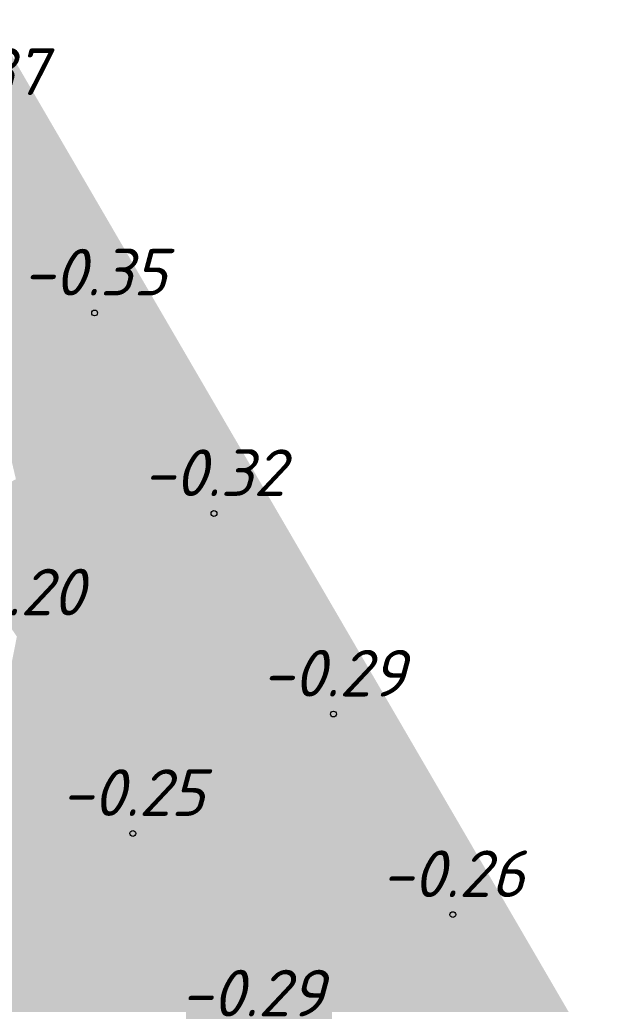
# Model space of a CAD drawing. Header units: metres. Extents: x 30306 to 66711, y 390887 to 402752.
# Tile 12 of 80: x 66257 to 66270, y 402490 to 402511. Entities that reach past the tile are written whole.
import ezdxf

# ---------------------------------------------------------------- set-up
doc = ezdxf.new("R2010")
doc.units = ezdxf.units.M
for name, color, linetype in [('GM-C3D-SURFACE-LABELS', 1, 'Continuous'), ('GM-C3D-SURFACE-TIN', 7, 'Continuous'), ('GM-C3D-SURFACE-TIN LABEL', 7, 'Continuous')]:
    doc.layers.add(name, color=color, linetype=linetype)
doc.styles.get("Standard").update_dxf_attribs({"font": 'isocpeur.ttf'})

msp = doc.modelspace()

# ---------------------------------------------------------------- linework, layer by layer
at = {"layer": 'GM-C3D-SURFACE-TIN', "color": 40, "linetype": 'Continuous', "lineweight": -3}
for points in [[(66255.391, 402510.631), (66257.63, 402508.692), (66256.14, 402511.253)], [(66255.391, 402510.631), (66256.354, 402507.959), (66257.63, 402508.692)], [(66256.354, 402507.959), (66256.434, 402507.736), (66257.63, 402508.692)], [(66256.434, 402507.736), (66259.121, 402506.131), (66257.63, 402508.692)], [(66256.434, 402507.736), (66256.03, 402507.413), (66257.36, 402505.166)], [(66256.434, 402507.736), (66257.36, 402505.166), (66259.121, 402506.131)], [(66256.03, 402507.413), (66255.389, 402506.902), (66256.816, 402504.868)], [(66256.03, 402507.413), (66256.816, 402504.868), (66257.36, 402505.166)], [(66256.816, 402504.868), (66255.389, 402506.902), (66255.973, 402504.405)], [(66257.36, 402505.166), (66257.484, 402504.82), (66259.121, 402506.131)], [(66257.484, 402504.82), (66260.611, 402503.57), (66259.121, 402506.131)], [(66257.36, 402505.166), (66256.816, 402504.868), (66257.484, 402504.82)], [(66256.816, 402504.868), (66255.973, 402504.405), (66256.96, 402504.4)], [(66257.484, 402504.82), (66256.816, 402504.868), (66256.96, 402504.4)], [(66257.484, 402504.82), (66256.96, 402504.4), (66258.377, 402502.343)], [(66257.484, 402504.82), (66258.377, 402502.343), (66260.611, 402503.57)], [(66256.96, 402504.4), (66255.973, 402504.405), (66256.13, 402503.735)], [(66256.96, 402504.4), (66256.13, 402503.735), (66257.709, 402501.976)], [(66258.377, 402502.343), (66256.96, 402504.4), (66257.709, 402501.976)], [(66257.709, 402501.976), (66256.13, 402503.735), (66256.674, 402501.408)], [(66258.377, 402502.343), (66258.535, 402501.902), (66260.611, 402503.57)], [(66258.535, 402501.902), (66262.102, 402501.009), (66260.611, 402503.57)], [(66258.377, 402502.343), (66257.709, 402501.976), (66258.535, 402501.902)], [(66257.709, 402501.976), (66256.674, 402501.408), (66257.892, 402501.385)], [(66258.535, 402501.902), (66257.709, 402501.976), (66257.892, 402501.385)], [(66258.535, 402501.902), (66257.892, 402501.385), (66259.394, 402499.519)], [(66258.535, 402501.902), (66259.394, 402499.519), (66262.102, 402501.009)], [(66256.674, 402501.408), (66255.006, 402500.493), (66256.871, 402500.566)], [(66257.892, 402501.385), (66256.674, 402501.408), (66256.871, 402500.566)], [(66257.892, 402501.385), (66256.871, 402500.566), (66258.602, 402499.084)], [(66259.394, 402499.519), (66257.892, 402501.385), (66258.602, 402499.084)], [(66259.394, 402499.519), (66259.587, 402498.983), (66262.102, 402501.009)], [(66259.587, 402498.983), (66263.593, 402498.448), (66262.102, 402501.009)], [(66256.871, 402500.566), (66255.006, 402500.493), (66255.637, 402499.575)], [(66256.871, 402500.566), (66255.637, 402499.575), (66257.375, 402498.409)], [(66258.602, 402499.084), (66256.871, 402500.566), (66257.375, 402498.409)], [(66257.375, 402498.409), (66255.637, 402499.575), (66256.695, 402498.036)], [(66259.394, 402499.519), (66258.602, 402499.084), (66259.587, 402498.983)], [(66258.602, 402499.084), (66257.375, 402498.409), (66258.823, 402498.369)], [(66259.587, 402498.983), (66258.602, 402499.084), (66258.823, 402498.369)], [(66259.587, 402498.983), (66258.823, 402498.369), (66260.411, 402496.695)], [(66259.587, 402498.983), (66260.411, 402496.695), (66263.593, 402498.448)], [(66257.375, 402498.409), (66256.695, 402498.036), (66257.612, 402497.394)], [(66258.823, 402498.369), (66257.375, 402498.409), (66257.612, 402497.394)], [(66258.823, 402498.369), (66257.612, 402497.394), (66259.496, 402496.191)], [(66260.411, 402496.695), (66258.823, 402498.369), (66259.496, 402496.191)], [(66260.411, 402496.695), (66260.639, 402496.063), (66263.593, 402498.448)], [(66260.639, 402496.063), (66265.083, 402495.887), (66263.593, 402498.448)], [(66256.695, 402498.036), (66256.371, 402496.394), (66257.306, 402497.147)], [(66257.612, 402497.394), (66256.695, 402498.036), (66257.306, 402497.147)], [(66257.612, 402497.394), (66257.306, 402497.147), (66257.858, 402496.343)], [(66259.496, 402496.191), (66257.612, 402497.394), (66257.858, 402496.343)], [(66257.858, 402496.343), (66257.306, 402497.147), (66256.371, 402496.394)], [(66260.411, 402496.695), (66259.496, 402496.191), (66260.639, 402496.063)], [(66257.316, 402494.991), (66256.371, 402496.394), (66255.021, 402495.307)], [(66257.316, 402494.991), (66257.858, 402496.343), (66256.371, 402496.394)], [(66258.369, 402495.571), (66257.858, 402496.343), (66257.316, 402494.991)], [(66259.496, 402496.191), (66257.858, 402496.343), (66258.369, 402495.571)], [(66259.496, 402496.191), (66258.369, 402495.571), (66259.756, 402495.35)], [(66260.639, 402496.063), (66259.496, 402496.191), (66259.756, 402495.35)], [(66260.639, 402496.063), (66259.756, 402495.35), (66261.428, 402493.87)], [(66260.639, 402496.063), (66261.428, 402493.87), (66265.083, 402495.887)], [(66261.428, 402493.87), (66261.691, 402493.141), (66265.083, 402495.887)], [(66261.691, 402493.141), (66266.574, 402493.325), (66265.083, 402495.887)], [(66258.948, 402494.698), (66258.369, 402495.571), (66257.316, 402494.991)], [(66259.756, 402495.35), (66258.369, 402495.571), (66258.948, 402494.698)], [(66257.316, 402494.991), (66255.021, 402495.307), (66254.989, 402493.709)], [(66259.756, 402495.35), (66258.948, 402494.698), (66260.39, 402493.297)], [(66261.428, 402493.87), (66259.756, 402495.35), (66260.39, 402493.297)], [(66257.316, 402494.991), (66254.989, 402493.709), (66256.361, 402492.609)], [(66258.948, 402494.698), (66257.316, 402494.991), (66256.361, 402492.609)], [(66260.013, 402493.09), (66258.948, 402494.698), (66256.361, 402492.609)], [(66260.39, 402493.297), (66258.948, 402494.698), (66260.013, 402493.09)], [(66261.428, 402493.87), (66260.39, 402493.297), (66261.691, 402493.141)], [(66260.39, 402493.297), (66260.013, 402493.09), (66260.689, 402492.329)], [(66261.691, 402493.141), (66260.39, 402493.297), (66260.689, 402492.329)], [(66261.691, 402493.141), (66262.446, 402491.045), (66266.574, 402493.325)], [(66262.446, 402491.045), (66262.744, 402490.217), (66266.574, 402493.325)], [(66262.744, 402490.217), (66268.065, 402490.764), (66266.574, 402493.325)], [(66260.013, 402493.09), (66255.571, 402490.639), (66258.964, 402490.933)], [(66260.013, 402493.09), (66256.361, 402492.609), (66255.571, 402490.639)], [(66260.577, 402492.239), (66260.013, 402493.09), (66258.964, 402490.933)], [(66260.689, 402492.329), (66260.013, 402493.09), (66260.577, 402492.239)], [(66261.691, 402493.141), (66260.689, 402492.329), (66260.838, 402491.845)], [(66261.691, 402493.141), (66260.838, 402491.845), (66262.446, 402491.045)], [(66260.838, 402491.845), (66260.577, 402492.239), (66258.964, 402490.933)], [(66260.689, 402492.329), (66260.577, 402492.239), (66260.838, 402491.845)], [(66260.838, 402491.845), (66258.964, 402490.933), (66259.91, 402489.643)], [(66261.648, 402490.604), (66260.838, 402491.845), (66259.91, 402489.643)], [(66262.446, 402491.045), (66260.838, 402491.845), (66261.648, 402490.604)], [(66258.964, 402490.933), (66254.895, 402488.952), (66255.424, 402488.067)], [(66258.964, 402490.933), (66255.571, 402490.639), (66254.895, 402488.952)], [(66259.91, 402489.643), (66258.964, 402490.933), (66255.424, 402488.067)], [(66262.446, 402491.045), (66261.648, 402490.604), (66262.744, 402490.217)], [(66262.744, 402490.217), (66263.464, 402488.218), (66268.065, 402490.764)], [(66263.464, 402488.218), (66263.811, 402487.302), (66268.065, 402490.764)], [(66263.811, 402487.302), (66265.334, 402485.863), (66268.065, 402490.764)], [(66265.334, 402485.863), (66269.555, 402488.203), (66268.065, 402490.764)], [(66262.192, 402489.769), (66261.648, 402490.604), (66259.91, 402489.643)], [(66262.744, 402490.217), (66261.648, 402490.604), (66262.192, 402489.769)], [(66262.744, 402490.217), (66262.192, 402489.769), (66263.464, 402488.218)]]:
    msp.add_solid(points, dxfattribs=at)
at = {"layer": 'GM-C3D-SURFACE-TIN LABEL', "color": 6, "linetype": 'Continuous', "lineweight": -3}
for centre in [(66258.36, 402504.969, -0.345), (66260.917, 402500.672, -0.317), (66263.475, 402496.376, -0.289), (66259.178, 402493.818, -0.249), (66266.032, 402492.079, -0.261)]:
    msp.add_circle(centre, 0.0625, dxfattribs=at)

# ---------------------------------------------------------------- texts
at = {"layer": 'GM-C3D-SURFACE-LABELS', "color": 10, "linetype": 'Continuous', "lineweight": -3, "char_height": 1, "attachment_point": 8}
for s, insert in [('{\\fISOCPEUR|b0|i1|c0|p34;-0.37}', (66255.803, 402509.64, -0.372)), ('{\\fISOCPEUR|b0|i1|c0|p34;-0.35}', (66258.36, 402505.344, -0.345)), ('{\\fISOCPEUR|b0|i1|c0|p34;-0.32}', (66260.917, 402501.047, -0.317)), ('{\\fISOCPEUR|b0|i1|c0|p34;-0.20}', (66256.621, 402498.49, -0.199)), ('{\\fISOCPEUR|b0|i1|c0|p34;-0.29}', (66263.475, 402496.751, -0.289)), ('{\\fISOCPEUR|b0|i1|c0|p34;-0.25}', (66259.178, 402494.193, -0.249)), ('{\\fISOCPEUR|b0|i1|c0|p34;-0.26}', (66266.032, 402492.454, -0.261)), ('{\\fISOCPEUR|b0|i1|c0|p34;-0.29}', (66261.736, 402489.897, -0.292))]:
    msp.add_mtext(s, dxfattribs=dict(at, insert=insert))

doc.saveas('drawing.dxf')
